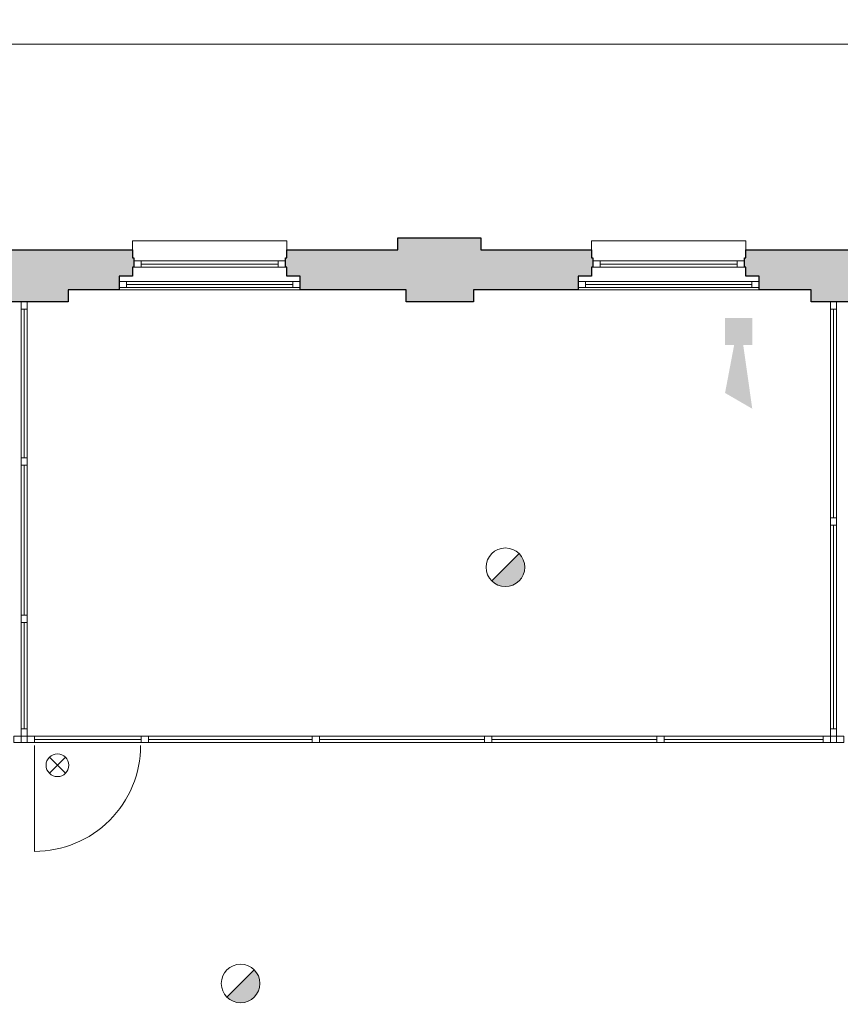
# Model space of a CAD drawing. Header units: millimetres. Extents: x -13022 to 1371524, y -38729 to 632593.
# Tile 212 of 256: x 1038483 to 1045187, y -7567 to 480. Entities that reach past the tile are written whole.
import ezdxf

# ---------------------------------------------------------------- set-up
doc = ezdxf.new("R2010")
doc.units = ezdxf.units.MM
doc.header["$LTSCALE"] = 35
doc.linetypes.add('DASHED', pattern=[200, 100, -100])
doc.layers.add('Al65----_beveiliging-inst', color=92, linetype='Continuous', lineweight=9)
doc.layers.add('brandveiligheid voorzieningen', color=10, linetype='Continuous', lineweight=9)
for name, color, linetype in [('LAYER102', 1, 'Continuous'), ('LAYER111', 7, 'Continuous'), ('LAYER22', 7, 'Continuous'), ('LAYER28', 7, 'Continuous'), ('LAYER30', 7, 'Continuous'), ('LAYER31', 7, 'Continuous')]:
    doc.layers.add(name, color=color, linetype=linetype)
doc.styles.get("Standard").update_dxf_attribs({"font": 'simplex.shx'})
doc.dimstyles.new('~R----C~', dxfattribs={"dimtxt": 162, "dimasz": 180, "dimexe": 0.18, "dimexo": 0.0625, "dimgap": 16.2, "dimtad": 1, "dimdec": 0, "dimzin": 0, "dimdsep": 46, "dimtxsty": 'Standard', "dimcen": 0.09, "dimse1": 1, "dimse2": 1, "dimclrd": 7, "dimadec": 0, "dimazin": 0, "dimtfac": 1, "dimtdec": 4, "dimtmove": 0, "dimatfit": 3, "dimfxl": 1, "dimtolj": 1, "dimtzin": 0, "dimlwd": 13, "dimarcsym": 0})

# ---------------------------------------------------------------- blocks, each defined once
blk = doc.blocks.new('*D213')
at = {"layer": 'Defpoints', "color": 0, "linetype": 'Continuous', "transparency": 16777216}
for p in [(1055501.4, 278.7), (997995.4, -1301.7), (1055501.4, -1301.7)]:
    blk.add_point(p, dxfattribs=at)
at = {"layer": 'LAYER102', "color": 7, "linetype": 'Continuous', "lineweight": 13, "transparency": 16777216}
blk.add_line((998175.4, 278.7), (1055321.4, 278.7), dxfattribs=at)
at = {"layer": 'LAYER102', "color": 7, "linetype": 'Continuous', "transparency": 16777216}
for points in [[(998175.4, 308.7), (998175.4, 248.7), (997995.4, 278.7)], [(1055321.4, 308.7), (1055321.4, 248.7), (1055501.4, 278.7)]]:
    blk.add_solid(points, dxfattribs=at)
at = {"layer": 'LAYER102', "color": 0, "linetype": 'Continuous', "transparency": 16777216, "insert": (1026748.4, 375.9), "char_height": 162, "attachment_point": 5}
blk.add_mtext('\\A1;57506', dxfattribs=at)
blk = doc.blocks.new('Brandmelder')
at = {"layer": 'brandveiligheid voorzieningen'}
blk.add_hatch(color=256, dxfattribs=at).paths.add_polyline_path([(76.62, -89.8, 0.198912), (75.85, -87.94), (72.13, -91.66, 0.668179)])
blk.add_line((72.13, -91.66), (75.85, -87.94), dxfattribs=at)
blk.add_circle((73.99, -89.8), 2.63, dxfattribs=at)
blk = doc.blocks.new('Signaalgever (akoestisch)')
at = {"layer": 'Al65----_beveiliging-inst', "color": 10, "linetype": 'Continuous'}
for points in [[(3.71, 0), (3.71, 3.71), (0, 0), (0, 3.71)], [(10.23, 0), (12.38, 3.71), (3.71, 1.24), (3.71, 2.48)]]:
    blk.add_solid(points, dxfattribs=at)
blk = doc.blocks.new('Nevenindicator')
at = {"layer": 'Al65----_beveiliging-inst', "color": 92, "ltscale": 0.7}
for p, q in [((159.19, -81.94), (161.37, -79.75)), ((159.19, -79.75), (161.37, -81.94))]:
    blk.add_line(p, q, dxfattribs=at)
blk.add_circle((160.28, -80.84), 1.55, dxfattribs=at)

msp = doc.modelspace()

# ---------------------------------------------------------------- hatches: boundary and pattern name
at = {"layer": 'LAYER111', "linetype": 'Continuous', "lineweight": 5}
for points in [[(1043154.352, -1401.679), (1043154.446, -1466.687), (1043164.446, -1466.687), (1043164.321, -1541.695), (1043154.446, -1541.679), (1043154.446, -1616.679), (1043044.383, -1616.679), (1043044.383, -1726.672), (1042189.383, -1726.664), (1042189.383, -1826.672), (1041639.383, -1826.672), (1041639.383, -1726.664), (1040775.321, -1726.672), (1040775.321, -1616.679), (1040665.321, -1616.679), (1040665.321, -1541.679), (1040655.383, -1541.672), (1040655.321, -1466.687), (1040665.383, -1466.687), (1040665.227, -1401.679), (1041571.383, -1401.679), (1041571.383, -1301.679), (1042251.383, -1301.679), (1042251.383, -1401.679)], [(1039405.321, -1401.687), (1039405.321, -1466.687), (1039415.321, -1466.687), (1039415.321, -1541.672), (1039405.383, -1541.679), (1039405.383, -1616.679), (1039295.383, -1616.679), (1039295.383, -1726.672), (1038879.383, -1726.672), (1038879.383, -1826.679), (1038329.383, -1826.679), (1038329.383, -1726.672), (1037910.383, -1726.672), (1037910.383, -1616.679), (1037800.383, -1616.679), (1037800.383, -1541.679), (1037790.383, -1541.672), (1037790.383, -1466.687), (1037800.383, -1466.687), (1037800.383, -1401.672)], [(1046019.321, -1401.687), (1046019.321, -1466.687), (1046029.321, -1466.687), (1046029.321, -1541.672), (1046019.383, -1541.679), (1046019.383, -1616.679), (1045909.383, -1616.679), (1045909.383, -1726.672), (1045499.383, -1726.672), (1045499.383, -1826.679), (1044949.383, -1826.679), (1044949.383, -1726.672), (1044524.321, -1726.672), (1044524.321, -1616.679), (1044414.321, -1616.679), (1044414.321, -1541.679), (1044404.321, -1541.672), (1044404.321, -1466.687), (1044414.321, -1466.687), (1044414.321, -1401.672)]]:
    msp.add_hatch(color=254, dxfattribs=at).paths.add_polyline_path(points, flags=0)

# ---------------------------------------------------------------- linework, layer by layer
at = {"layer": 'LAYER22', "color": 7, "linetype": 'Continuous', "lineweight": 18}
for points in [[(1039405.383, -1401.672), (1039405.383, -1326.672), (1040665.383, -1326.672), (1040665.383, -1401.672)], [(1043154.383, -1401.672), (1043154.383, -1326.672), (1044414.383, -1326.672), (1044414.383, -1401.672)], [(1039295.383, -1726.672), (1040775.321, -1726.672)], [(1043044.383, -1726.672), (1044524.321, -1726.672)]]:
    msp.add_lwpolyline(points, dxfattribs=at)
at = {"layer": 'LAYER22', "color": 7, "linetype": 'DASHED', "lineweight": 18}
for points in [[(1039405.383, -1401.672), (1039405.383, -1326.672), (1040665.383, -1326.672), (1040665.383, -1401.672)], [(1043154.383, -1401.672), (1043154.383, -1326.672), (1044414.383, -1326.672), (1044414.383, -1401.672)], [(1039295.383, -1726.672), (1040775.321, -1726.672)], [(1043044.383, -1726.672), (1044524.321, -1726.672)]]:
    msp.add_lwpolyline(points, dxfattribs=at)
at = {"layer": 'LAYER28', "color": 7, "linetype": 'Continuous', "lineweight": 25}
for points in [[(1043154.352, -1401.679), (1043154.446, -1466.687), (1043164.446, -1466.687), (1043164.321, -1541.695), (1043154.446, -1541.679), (1043154.446, -1616.679), (1043044.383, -1616.679), (1043044.383, -1726.672), (1042189.383, -1726.664), (1042189.383, -1826.672), (1041639.383, -1826.672), (1041639.383, -1726.664), (1040775.321, -1726.672), (1040775.321, -1616.679), (1040665.321, -1616.679), (1040665.321, -1541.679), (1040655.383, -1541.672), (1040655.321, -1466.687), (1040665.383, -1466.687), (1040665.227, -1401.679), (1041571.383, -1401.679), (1041571.383, -1301.679), (1042251.383, -1301.679), (1042251.383, -1401.679)], [(1039405.321, -1401.687), (1039405.321, -1466.687), (1039415.321, -1466.687), (1039415.321, -1541.672), (1039405.383, -1541.679), (1039405.383, -1616.679), (1039295.383, -1616.679), (1039295.383, -1726.672), (1038879.383, -1726.672), (1038879.383, -1826.679), (1038329.383, -1826.679), (1038329.383, -1726.672), (1037910.383, -1726.672), (1037910.383, -1616.679), (1037800.383, -1616.679), (1037800.383, -1541.679), (1037790.383, -1541.672), (1037790.383, -1466.687), (1037800.383, -1466.687), (1037800.383, -1401.672)], [(1046019.321, -1401.687), (1046019.321, -1466.687), (1046029.321, -1466.687), (1046029.321, -1541.672), (1046019.383, -1541.679), (1046019.383, -1616.679), (1045909.383, -1616.679), (1045909.383, -1726.672), (1045499.383, -1726.672), (1045499.383, -1826.679), (1044949.383, -1826.679), (1044949.383, -1726.672), (1044524.321, -1726.672), (1044524.321, -1616.679), (1044414.321, -1616.679), (1044414.321, -1541.679), (1044404.321, -1541.672), (1044404.321, -1466.687), (1044414.321, -1466.687), (1044414.321, -1401.672)]]:
    msp.add_lwpolyline(points, close=True, dxfattribs=at)
at = {"layer": 'LAYER28', "color": 7, "linetype": 'Continuous', "lineweight": 18}
for points in [[(1038545.383, -5426.679), (1038495.383, -5426.672)], [(1045107.383, -5426.679), (1045157.383, -5426.679)]]:
    msp.add_lwpolyline(points, dxfattribs=at)
at = {"layer": 'LAYER28', "color": 7, "linetype": 'DASHED', "lineweight": 18}
for points in [[(1038545.383, -5426.679), (1038495.383, -5426.672)], [(1045107.383, -5426.679), (1045157.383, -5426.679)]]:
    msp.add_lwpolyline(points, dxfattribs=at)
at = {"layer": 'LAYER30', "color": 7, "linetype": 'Continuous', "lineweight": 18}
for points in [[(1039415.383, -1491.672), (1039475.383, -1491.672), (1039475.383, -1541.672), (1039415.383, -1541.672)], [(1040595.383, -1491.672), (1040655.383, -1491.672), (1040655.383, -1541.672), (1040595.383, -1541.672)], [(1043164.383, -1491.672), (1043224.383, -1491.672), (1043224.383, -1541.672), (1043164.383, -1541.672)], [(1044344.383, -1491.672), (1044404.383, -1491.672), (1044404.383, -1541.672), (1044344.383, -1541.672)], [(1039355.414, -1709.867), (1039295.414, -1709.867), (1039295.414, -1659.867), (1039355.414, -1659.867)], [(1040775.383, -1709.867), (1040715.383, -1709.867), (1040715.383, -1659.867), (1040775.383, -1659.867)], [(1043104.414, -1709.867), (1043044.414, -1709.867), (1043044.414, -1659.867), (1043104.414, -1659.867)], [(1044524.383, -1709.867), (1044464.383, -1709.867), (1044464.383, -1659.867), (1044524.383, -1659.867)], [(1038545.352, -1826.679), (1038545.352, -1886.679), (1038495.352, -1886.679), (1038495.352, -1826.679)], [(1045157.352, -1826.679), (1045157.352, -1886.679), (1045107.352, -1886.679), (1045107.352, -1826.679)], [(1038545.352, -3101.672), (1038545.352, -3161.672), (1038495.352, -3161.672), (1038495.352, -3101.672)], [(1038545.352, -3101.672), (1038545.352, -3161.672), (1038495.352, -3161.672), (1038495.352, -3101.672)], [(1045157.352, -3591.672), (1045157.352, -3651.672), (1045107.352, -3651.672), (1045107.352, -3591.672)], [(1045157.352, -3591.672), (1045157.352, -3651.672), (1045107.352, -3651.672), (1045107.352, -3591.672)], [(1038495.352, -4446.679), (1038495.352, -4386.679), (1038545.352, -4386.679), (1038545.352, -4446.679)], [(1038545.352, -4386.679), (1038545.352, -4446.679), (1038495.352, -4446.679), (1038495.352, -4386.679)], [(1038435.383, -5376.672), (1038495.383, -5376.672), (1038495.383, -5426.672), (1038435.383, -5426.672)], [(1038495.352, -5376.679), (1038495.352, -5316.679), (1038545.352, -5316.679), (1038545.352, -5376.679)], [(1038545.321, -5376.679), (1038605.321, -5376.679), (1038605.321, -5426.679), (1038545.321, -5426.679)], [(1039475.383, -5376.679), (1039535.383, -5376.679), (1039535.383, -5426.679), (1039475.383, -5426.679)], [(1039475.383, -5376.679), (1039535.383, -5376.679), (1039535.383, -5426.679), (1039475.383, -5426.679)], [(1040873.383, -5376.679), (1040933.383, -5376.679), (1040933.383, -5426.679), (1040873.383, -5426.679)], [(1040873.383, -5376.679), (1040933.383, -5376.679), (1040933.383, -5426.679), (1040873.383, -5426.679)], [(1042281.383, -5376.679), (1042341.383, -5376.679), (1042341.383, -5426.679), (1042281.383, -5426.679)], [(1042281.383, -5376.679), (1042341.383, -5376.679), (1042341.383, -5426.679), (1042281.383, -5426.679)], [(1043689.383, -5376.679), (1043749.383, -5376.679), (1043749.383, -5426.679), (1043689.383, -5426.679)], [(1043689.383, -5376.679), (1043749.383, -5376.679), (1043749.383, -5426.679), (1043689.383, -5426.679)], [(1045047.383, -5376.679), (1045107.383, -5376.679), (1045107.383, -5426.679), (1045047.383, -5426.679)], [(1045157.352, -5316.679), (1045157.352, -5376.679), (1045107.352, -5376.679), (1045107.352, -5316.679)], [(1045157.383, -5376.679), (1045217.383, -5376.679), (1045217.383, -5426.679), (1045157.383, -5426.679)]]:
    msp.add_lwpolyline(points, close=True, dxfattribs=at)
for points in [[(1039475.383, -1491.672), (1040595.383, -1491.672)], [(1039475.383, -1516.672), (1040595.383, -1516.672)], [(1043224.383, -1491.672), (1044344.383, -1491.672)], [(1043224.383, -1516.672), (1044344.383, -1516.672)], [(1039475.383, -1541.672), (1040595.383, -1541.672)], [(1043224.383, -1541.672), (1044344.383, -1541.672)], [(1040715.383, -1659.867), (1039355.414, -1659.867)], [(1040715.383, -1684.867), (1039355.414, -1684.867)], [(1044464.383, -1659.867), (1043104.414, -1659.867)], [(1044464.383, -1684.867), (1043104.414, -1684.867)], [(1040715.383, -1709.867), (1039355.414, -1709.867)], [(1044464.383, -1709.867), (1043104.414, -1709.867)], [(1038495.352, -1886.679), (1038495.352, -3101.672)], [(1038520.352, -1886.679), (1038520.352, -3101.672)], [(1038545.352, -1886.679), (1038545.352, -3101.672)], [(1045107.352, -1886.679), (1045107.352, -3591.672)], [(1045132.352, -1886.679), (1045132.352, -3591.672)], [(1045157.352, -1886.679), (1045157.352, -3591.672)], [(1038495.352, -3161.672), (1038495.352, -4386.679)], [(1038520.352, -3161.672), (1038520.352, -4386.679)], [(1038545.352, -3161.672), (1038545.352, -4386.679)], [(1045107.352, -3651.672), (1045107.352, -5316.679)], [(1045132.352, -3651.672), (1045132.352, -5316.679)], [(1045157.352, -3651.672), (1045157.352, -5316.679)], [(1038495.352, -5316.679), (1038495.352, -4446.679)], [(1038520.352, -5316.679), (1038520.352, -4446.679)], [(1038545.352, -5316.679), (1038545.352, -4446.679)], [(1038605.321, -5376.679), (1039475.383, -5376.679)], [(1039535.383, -5376.679), (1040873.383, -5376.679)], [(1040933.383, -5376.679), (1042281.383, -5376.679)], [(1042341.383, -5376.679), (1043689.383, -5376.679)], [(1043749.383, -5376.679), (1045047.383, -5376.679)], [(1038605.321, -5401.679), (1039475.383, -5401.679)], [(1038605.321, -5426.679), (1039475.383, -5426.679)], [(1039535.383, -5401.679), (1040873.383, -5401.679)], [(1039535.383, -5426.679), (1040873.383, -5426.679)], [(1040933.383, -5401.679), (1042281.383, -5401.679)], [(1040933.383, -5426.679), (1042281.383, -5426.679)], [(1042341.383, -5401.679), (1043689.383, -5401.679)], [(1042341.383, -5426.679), (1043689.383, -5426.679)], [(1043749.383, -5401.679), (1045047.383, -5401.679)], [(1043749.383, -5426.679), (1045047.383, -5426.679)]]:
    msp.add_lwpolyline(points, dxfattribs=at)
at = {"layer": 'LAYER31', "color": 7, "linetype": 'Continuous', "lineweight": 18}
msp.add_lwpolyline([(1038605.321, -5451.039), (1038605.321, -6317.07, 0.41421361), (1039471.352, -5451.039)], format="xyb", dxfattribs=at)

# ---------------------------------------------------------------- block references
at = {"ltscale": 0.1, "xscale": 60, "yscale": 60, "zscale": 60, "rotation": 270}
msp.add_blockref('Signaalgever (akoestisch)', (1044245.654, -1956.788), dxfattribs=at)
at = {"layer": 'Al65----_beveiliging-inst', "xscale": 60, "yscale": 60, "zscale": 60}
for name, p in [('Brandmelder', (1038011.938, 1392.816)), ('Nevenindicator', (1029174.725, -762.718)), ('Brandmelder', (1035848.363, -2008.575))]:
    msp.add_blockref(name, p, dxfattribs=at)

# ---------------------------------------------------------------- texts
at = {"layer": 'LAYER102', "color": 7, "linetype": 'Continuous', "lineweight": 0, "char_height": 162, "attachment_point": 7, "line_spacing_factor": 1.333333}
for s, insert in [('\\pi-1751.3;{\\fArial|b1|i0|c0|p34;\\H1.2346x;opslag + luchtbehandeling\\P\\pi-2018.9;geheel voorzien van watermist\\P\\pi-1560.9;\\fArial|b0|i0|c0|p34;\\H0.81x;o.g. functie + technische ruimte\\P\\pi-461.09;375,0 m2}', (1280881.667, -7112.351)), ('\\pi-742.15;{\\fArial|b0|i0|c0|p34;verkeersruimte\\P\\pi-390.58;14,9 m2}', (1157877.336, -6768.932))]:
    msp.add_mtext(s, dxfattribs=dict(at, insert=insert))

# ---------------------------------------------------------------- dimensions: what is measured, and where the dimension line sits
at = {"layer": 'LAYER102', "color": 7, "linetype": 'Continuous'}
dim = msp.add_linear_dim(base=(1055501.383, 278.672), p1=(997995.383, -1301.672), p2=(1055501.383, -1301.672), dimstyle='~R----C~', dxfattribs=at)
dim.commit()
dim.dimension.update_dxf_attribs({"geometry": '*D213', "text_midpoint": (1026748.383, 375.872)})

doc.saveas('drawing.dxf')
